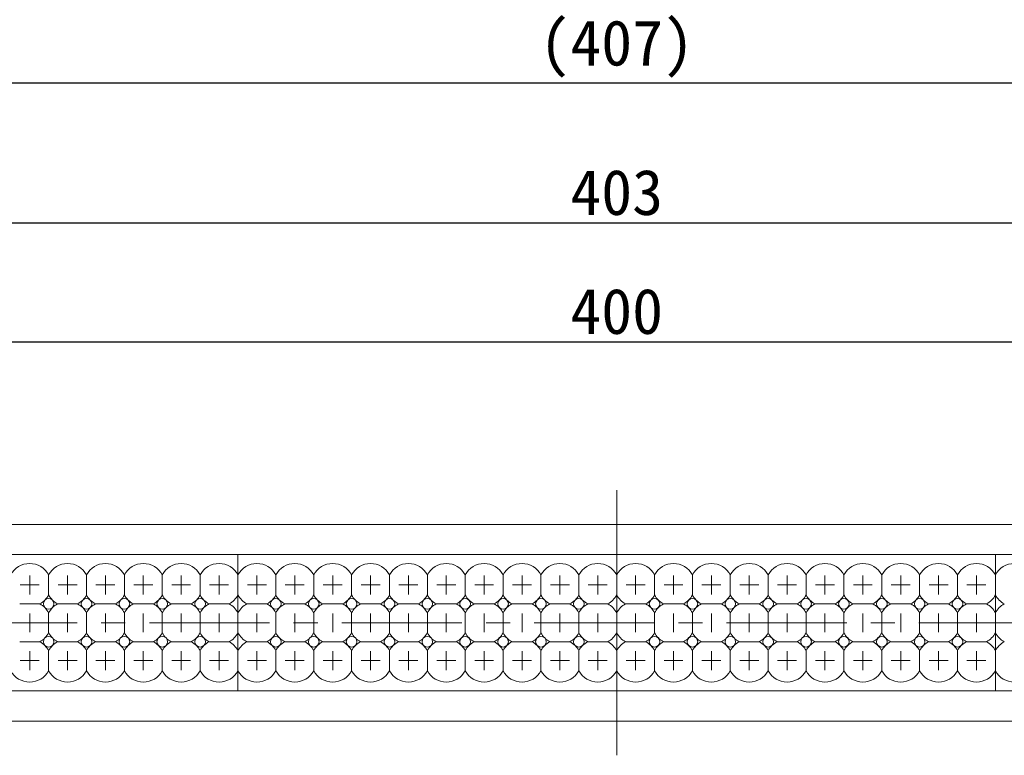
# Model space of a CAD drawing. Header units: millimetres. Extents: x -201 to 202, y 143 to 428.
# Tile 4 of 14: x -65 to 0, y 286 to 334. Entities that reach past the tile are written whole.
import ezdxf

# ---------------------------------------------------------------- set-up
doc = ezdxf.new("R2010")
doc.units = ezdxf.units.MM
doc.header["$LTSCALE"] = 0.25
doc.linetypes.add('CENTER', pattern=[50.8, 31.75, -6.35, 6.35, -6.35])
for name, color, linetype, lineweight in [('BASE', 7, 'Continuous', 20), ('CENTER', 1, 'CENTER', 9), ('DIMENSION', 6, 'Continuous', 9), ('LED LENS', 7, 'Continuous', 20)]:
    doc.layers.add(name, color=color, linetype=linetype, lineweight=lineweight)
doc.styles.add('VS Standard', font='msgothic.ttc', dxfattribs={"height": 3})
doc.dimstyles.new('VS Standard x0.5', dxfattribs={"dimtxt": 3, "dimasz": 3, "dimexe": 0.5, "dimexo": 0.8, "dimgap": 0.5, "dimtad": 3, "dimlfac": 2, "dimrnd": 0.0001, "dimzin": 9, "dimdsep": 46, "dimtxsty": 'VS Standard', "dimcen": 0, "dimaunit": 1, "dimadec": 0, "dimazin": 2, "dimtfac": 1, "dimtmove": 0, "dimatfit": 3, "dimfxl": 1, "dimtolj": 1, "dimtzin": 0, "dimarcsym": 0})

# ---------------------------------------------------------------- blocks, each defined once
blk = doc.blocks.new('*D168')
at = {"layer": 'Defpoints', "color": 0}
for p in [(74.672, 313.192), (-125.328, 301.14), (74.672, 301.14)]:
    blk.add_point(p, dxfattribs=at)
at = {"layer": 'DIMENSION', "color": 0, "lineweight": -2}
for p, q in [((-125.328, 301.94), (-125.328, 313.692)), ((74.672, 301.94), (74.672, 313.692)), ((-122.328, 313.192), (71.672, 313.192))]:
    blk.add_line(p, q, dxfattribs=at)
at = {"layer": 'DIMENSION', "color": 0}
for points in [[(-122.328, 313.692), (-122.328, 312.692), (-125.328, 313.192)], [(71.672, 312.692), (71.672, 313.692), (74.672, 313.192)]]:
    blk.add_solid(points, dxfattribs=at)
at = {"layer": 'DIMENSION', "color": 0, "insert": (-25.328, 315.192), "char_height": 3, "attachment_point": 5, "style": 'VS Standard'}
blk.add_mtext('\\A1;400', dxfattribs=at)
blk = doc.blocks.new('*D169')
at = {"layer": 'Defpoints', "color": 0}
for p in [(75.422, 321.045), (-126.078, 301.14), (75.422, 301.14)]:
    blk.add_point(p, dxfattribs=at)
at = {"layer": 'DIMENSION', "color": 0, "lineweight": -2}
for p, q in [((-126.078, 301.94), (-126.078, 321.545)), ((75.422, 301.94), (75.422, 321.545)), ((-123.078, 321.045), (72.422, 321.045))]:
    blk.add_line(p, q, dxfattribs=at)
at = {"layer": 'DIMENSION', "color": 0}
for points in [[(-123.078, 321.545), (-123.078, 320.545), (-126.078, 321.045)], [(72.422, 320.545), (72.422, 321.545), (75.422, 321.045)]]:
    blk.add_solid(points, dxfattribs=at)
at = {"layer": 'DIMENSION', "color": 0, "insert": (-25.328, 323.045), "char_height": 3, "attachment_point": 5, "style": 'VS Standard'}
blk.add_mtext('\\A1;403', dxfattribs=at)
blk = doc.blocks.new('*D170')
at = {"layer": 'Defpoints', "color": 0}
for p in [(76.422, 330.288), (-127.078, 297.511), (76.422, 297.39)]:
    blk.add_point(p, dxfattribs=at)
at = {"layer": 'DIMENSION', "color": 0, "lineweight": -2}
for p, q in [((-127.078, 298.311), (-127.078, 330.788)), ((-124.078, 330.288), (73.422, 330.288)), ((76.422, 298.19), (76.422, 330.788))]:
    blk.add_line(p, q, dxfattribs=at)
at = {"layer": 'DIMENSION', "color": 0}
for points in [[(-124.078, 330.788), (-124.078, 329.788), (-127.078, 330.288)], [(73.422, 329.788), (73.422, 330.788), (76.422, 330.288)]]:
    blk.add_solid(points, dxfattribs=at)
at = {"layer": 'DIMENSION', "color": 0, "insert": (-25.328, 332.539), "char_height": 3, "attachment_point": 5, "style": 'VS Standard'}
blk.add_mtext('\\A1;\\A1;(407)', dxfattribs=at)

msp = doc.modelspace()

# ---------------------------------------------------------------- linework, layer by layer
at = {"layer": 'BASE'}
for p, q in [((-125.3284, 301.1402), (74.6716, 301.1402)), ((74.6716, 299.1402), (-125.3284, 299.1402)), ((-125.3284, 290.1402), (74.6716, 290.1402)), ((74.6716, 288.1402), (-125.3284, 288.1402))]:
    msp.add_line(p, q, dxfattribs=at)
at = {"layer": 'CENTER'}
for p, q in [((-25.3284, 303.3902), (-25.3284, 285.8902)), ((-81.5784, 294.6402), (78.4216, 294.6402))]:
    msp.add_line(p, q, dxfattribs=at)
at = {"layer": 'CENTER', "ltscale": 0.3}
for p, q in [((-64.0784, 297.7652), (-64.0784, 296.5152)), ((-61.5784, 297.7652), (-61.5784, 296.5152)), ((-59.0784, 297.7652), (-59.0784, 296.5152)), ((-56.5784, 297.7652), (-56.5784, 296.5152)), ((-54.0784, 297.7652), (-54.0784, 296.5152)), ((-51.5784, 297.7652), (-51.5784, 296.5152)), ((-49.0784, 297.7652), (-49.0784, 296.5152)), ((-46.5784, 297.7652), (-46.5784, 296.5152)), ((-44.0784, 297.7652), (-44.0784, 296.5152)), ((-41.5784, 297.7652), (-41.5784, 296.5152)), ((-39.0784, 297.7652), (-39.0784, 296.5152)), ((-36.5784, 297.7652), (-36.5784, 296.5152)), ((-34.0784, 297.7652), (-34.0784, 296.5152)), ((-31.5784, 297.7652), (-31.5784, 296.5152)), ((-29.0784, 297.7652), (-29.0784, 296.5152)), ((-26.5784, 297.7652), (-26.5784, 296.5152)), ((-24.0784, 297.7652), (-24.0784, 296.5152)), ((-21.5784, 297.7652), (-21.5784, 296.5152)), ((-19.0784, 297.7652), (-19.0784, 296.5152)), ((-16.5784, 297.7652), (-16.5784, 296.5152)), ((-14.0784, 297.7652), (-14.0784, 296.5152)), ((-11.5784, 297.7652), (-11.5784, 296.5152)), ((-9.0784, 297.7652), (-9.0784, 296.5152)), ((-6.5784, 297.7652), (-6.5784, 296.5152)), ((-4.0784, 297.7652), (-4.0784, 296.5152)), ((-1.5784, 297.7652), (-1.5784, 296.5152)), ((-64.7034, 297.1402), (-63.4534, 297.1402)), ((-62.2034, 297.1402), (-60.9534, 297.1402)), ((-59.7034, 297.1402), (-58.4534, 297.1402)), ((-57.2034, 297.1402), (-55.9534, 297.1402)), ((-54.7034, 297.1402), (-53.4534, 297.1402)), ((-52.2034, 297.1402), (-50.9534, 297.1402)), ((-49.7034, 297.1402), (-48.4534, 297.1402)), ((-47.2034, 297.1402), (-45.9534, 297.1402)), ((-44.7034, 297.1402), (-43.4534, 297.1402)), ((-42.2034, 297.1402), (-40.9534, 297.1402)), ((-39.7034, 297.1402), (-38.4534, 297.1402)), ((-37.2034, 297.1402), (-35.9534, 297.1402)), ((-34.7034, 297.1402), (-33.4534, 297.1402)), ((-32.2034, 297.1402), (-30.9534, 297.1402)), ((-29.7034, 297.1402), (-28.4534, 297.1402)), ((-27.2034, 297.1402), (-25.9534, 297.1402)), ((-24.7034, 297.1402), (-23.4534, 297.1402)), ((-22.2034, 297.1402), (-20.9534, 297.1402)), ((-19.7034, 297.1402), (-18.4534, 297.1402)), ((-17.2034, 297.1402), (-15.9534, 297.1402)), ((-14.7034, 297.1402), (-13.4534, 297.1402)), ((-12.2034, 297.1402), (-10.9534, 297.1402)), ((-9.7034, 297.1402), (-8.4534, 297.1402)), ((-7.2034, 297.1402), (-5.9534, 297.1402)), ((-4.7034, 297.1402), (-3.4534, 297.1402)), ((-2.2034, 297.1402), (-0.9534, 297.1402)), ((-64.0784, 295.2652), (-64.0784, 294.0152)), ((-61.5784, 295.2652), (-61.5784, 294.0152)), ((-59.0784, 295.2652), (-59.0784, 294.0152)), ((-56.5784, 295.2652), (-56.5784, 294.0152)), ((-54.0784, 295.2652), (-54.0784, 294.0152)), ((-51.5784, 295.2652), (-51.5784, 294.0152)), ((-49.0784, 295.2652), (-49.0784, 294.0152)), ((-46.5784, 295.2652), (-46.5784, 294.0152)), ((-44.0784, 295.2652), (-44.0784, 294.0152)), ((-41.5784, 295.2652), (-41.5784, 294.0152)), ((-39.0784, 295.2652), (-39.0784, 294.0152)), ((-36.5784, 295.2652), (-36.5784, 294.0152)), ((-34.0784, 295.2652), (-34.0784, 294.0152)), ((-31.5784, 295.2652), (-31.5784, 294.0152)), ((-29.0784, 295.2652), (-29.0784, 294.0152)), ((-26.5784, 295.2652), (-26.5784, 294.0152)), ((-24.0784, 295.2652), (-24.0784, 294.0152)), ((-21.5784, 295.2652), (-21.5784, 294.0152)), ((-19.0784, 295.2652), (-19.0784, 294.0152)), ((-16.5784, 295.2652), (-16.5784, 294.0152)), ((-14.0784, 295.2652), (-14.0784, 294.0152)), ((-11.5784, 295.2652), (-11.5784, 294.0152)), ((-9.0784, 295.2652), (-9.0784, 294.0152)), ((-6.5784, 295.2652), (-6.5784, 294.0152)), ((-4.0784, 295.2652), (-4.0784, 294.0152)), ((-1.5784, 295.2652), (-1.5784, 294.0152)), ((-64.0784, 292.7652), (-64.0784, 291.5152)), ((-61.5784, 292.7652), (-61.5784, 291.5152)), ((-59.0784, 292.7652), (-59.0784, 291.5152)), ((-56.5784, 292.7652), (-56.5784, 291.5152)), ((-54.0784, 292.7652), (-54.0784, 291.5152)), ((-51.5784, 292.7652), (-51.5784, 291.5152)), ((-49.0784, 292.7652), (-49.0784, 291.5152)), ((-46.5784, 292.7652), (-46.5784, 291.5152)), ((-44.0784, 292.7652), (-44.0784, 291.5152)), ((-41.5784, 292.7652), (-41.5784, 291.5152)), ((-39.0784, 292.7652), (-39.0784, 291.5152)), ((-36.5784, 292.7652), (-36.5784, 291.5152)), ((-34.0784, 292.7652), (-34.0784, 291.5152)), ((-31.5784, 292.7652), (-31.5784, 291.5152)), ((-29.0784, 292.7652), (-29.0784, 291.5152)), ((-26.5784, 292.7652), (-26.5784, 291.5152)), ((-24.0784, 292.7652), (-24.0784, 291.5152)), ((-21.5784, 292.7652), (-21.5784, 291.5152)), ((-19.0784, 292.7652), (-19.0784, 291.5152)), ((-16.5784, 292.7652), (-16.5784, 291.5152)), ((-14.0784, 292.7652), (-14.0784, 291.5152)), ((-11.5784, 292.7652), (-11.5784, 291.5152)), ((-9.0784, 292.7652), (-9.0784, 291.5152)), ((-6.5784, 292.7652), (-6.5784, 291.5152)), ((-4.0784, 292.7652), (-4.0784, 291.5152)), ((-1.5784, 292.7652), (-1.5784, 291.5152)), ((-64.7034, 292.1402), (-63.4534, 292.1402)), ((-62.2034, 292.1402), (-60.9534, 292.1402)), ((-59.7034, 292.1402), (-58.4534, 292.1402)), ((-57.2034, 292.1402), (-55.9534, 292.1402)), ((-54.7034, 292.1402), (-53.4534, 292.1402)), ((-52.2034, 292.1402), (-50.9534, 292.1402)), ((-49.7034, 292.1402), (-48.4534, 292.1402)), ((-47.2034, 292.1402), (-45.9534, 292.1402)), ((-44.7034, 292.1402), (-43.4534, 292.1402)), ((-42.2034, 292.1402), (-40.9534, 292.1402)), ((-39.7034, 292.1402), (-38.4534, 292.1402)), ((-37.2034, 292.1402), (-35.9534, 292.1402)), ((-34.7034, 292.1402), (-33.4534, 292.1402)), ((-32.2034, 292.1402), (-30.9534, 292.1402)), ((-29.7034, 292.1402), (-28.4534, 292.1402)), ((-27.2034, 292.1402), (-25.9534, 292.1402)), ((-24.7034, 292.1402), (-23.4534, 292.1402)), ((-22.2034, 292.1402), (-20.9534, 292.1402)), ((-19.7034, 292.1402), (-18.4534, 292.1402)), ((-17.2034, 292.1402), (-15.9534, 292.1402)), ((-14.7034, 292.1402), (-13.4534, 292.1402)), ((-12.2034, 292.1402), (-10.9534, 292.1402)), ((-9.7034, 292.1402), (-8.4534, 292.1402)), ((-7.2034, 292.1402), (-5.9534, 292.1402)), ((-4.7034, 292.1402), (-3.4534, 292.1402)), ((-2.2034, 292.1402), (-0.9534, 292.1402))]:
    msp.add_line(p, q, dxfattribs=at)
at = {"layer": 'LED LENS'}
for p, q in [((-50.3284, 299.1402), (-75.3284, 299.1402)), ((-50.3284, 297.8017), (-50.3284, 299.1402)), ((-50.3284, 299.1402), (-50.3284, 297.8017)), ((-25.3284, 299.1402), (-50.3284, 299.1402)), ((-50.3284, 299.1402), (-50.3284, 297.8017)), ((-25.3284, 297.8017), (-25.3284, 299.1402)), ((-25.3284, 299.1402), (-25.3284, 297.8017)), ((-0.3284, 299.1402), (-25.3284, 299.1402)), ((-25.3284, 299.1402), (-25.3284, 297.8017)), ((-0.3284, 297.8017), (-0.3284, 299.1402)), ((-0.3284, 299.1402), (-0.3284, 297.8017)), ((24.6716, 299.1402), (-0.3284, 299.1402)), ((-0.3284, 299.1402), (-0.3284, 297.8017)), ((-62.8284, 297.8017), (-62.8284, 297.1402)), ((-60.3284, 297.8017), (-60.3284, 297.1402)), ((-57.8284, 297.8017), (-57.8284, 297.1402)), ((-55.3284, 297.8017), (-55.3284, 297.1402)), ((-52.8284, 297.8017), (-52.8284, 297.1402)), ((-50.3284, 297.8017), (-50.3284, 297.1402)), ((-50.3284, 296.4788), (-50.3284, 297.8017)), ((-50.3284, 296.4788), (-50.3284, 297.8017)), ((-47.8284, 297.8017), (-47.8284, 297.1402)), ((-45.3284, 297.8017), (-45.3284, 297.1402)), ((-42.8284, 297.8017), (-42.8284, 297.1402)), ((-40.3284, 297.8017), (-40.3284, 297.1402)), ((-37.8284, 297.8017), (-37.8284, 297.1402)), ((-35.3284, 297.8017), (-35.3284, 297.1402)), ((-32.8284, 297.8017), (-32.8284, 297.1402)), ((-30.3284, 297.8017), (-30.3284, 297.1402)), ((-27.8284, 297.8017), (-27.8284, 297.1402)), ((-25.3284, 297.8017), (-25.3284, 297.1402)), ((-25.3284, 296.4788), (-25.3284, 297.8017)), ((-25.3284, 296.4788), (-25.3284, 297.8017)), ((-22.8284, 297.8017), (-22.8284, 297.1402)), ((-20.3284, 297.8017), (-20.3284, 297.1402)), ((-17.8284, 297.8017), (-17.8284, 297.1402)), ((-15.3284, 297.8017), (-15.3284, 297.1402)), ((-12.8284, 297.8017), (-12.8284, 297.1402)), ((-10.3284, 297.8017), (-10.3284, 297.1402)), ((-7.8284, 297.8017), (-7.8284, 297.1402)), ((-5.3284, 297.8017), (-5.3284, 297.1402)), ((-2.8284, 297.8017), (-2.8284, 297.1402)), ((-0.3284, 297.8017), (-0.3284, 297.1402)), ((-0.3284, 296.4788), (-0.3284, 297.8017)), ((-0.3284, 296.4788), (-0.3284, 297.8017)), ((-62.8284, 297.1402), (-62.8284, 296.4788)), ((-60.3284, 297.1402), (-60.3284, 296.4788)), ((-57.8284, 297.1402), (-57.8284, 296.4788)), ((-55.3284, 297.1402), (-55.3284, 296.4788)), ((-52.8284, 297.1402), (-52.8284, 296.4788)), ((-50.3284, 297.1402), (-50.3284, 296.4788)), ((-47.8284, 297.1402), (-47.8284, 296.4788)), ((-45.3284, 297.1402), (-45.3284, 296.4788)), ((-42.8284, 297.1402), (-42.8284, 296.4788)), ((-40.3284, 297.1402), (-40.3284, 296.4788)), ((-37.8284, 297.1402), (-37.8284, 296.4788)), ((-35.3284, 297.1402), (-35.3284, 296.4788)), ((-32.8284, 297.1402), (-32.8284, 296.4788)), ((-30.3284, 297.1402), (-30.3284, 296.4788)), ((-27.8284, 297.1402), (-27.8284, 296.4788)), ((-25.3284, 297.1402), (-25.3284, 296.4788)), ((-22.8284, 297.1402), (-22.8284, 296.4788)), ((-20.3284, 297.1402), (-20.3284, 296.4788)), ((-17.8284, 297.1402), (-17.8284, 296.4788)), ((-15.3284, 297.1402), (-15.3284, 296.4788)), ((-12.8284, 297.1402), (-12.8284, 296.4788)), ((-10.3284, 297.1402), (-10.3284, 296.4788)), ((-7.8284, 297.1402), (-7.8284, 296.4788)), ((-5.3284, 297.1402), (-5.3284, 296.4788)), ((-2.8284, 297.1402), (-2.8284, 296.4788)), ((-0.3284, 297.1402), (-0.3284, 296.4788)), ((-50.3284, 295.3017), (-50.3284, 296.4788)), ((-50.3284, 296.4788), (-50.3284, 295.3017)), ((-50.3284, 296.4788), (-50.3284, 295.3017)), ((-25.3284, 295.3017), (-25.3284, 296.4788)), ((-25.3284, 296.4788), (-25.3284, 295.3017)), ((-25.3284, 296.4788), (-25.3284, 295.3017)), ((-0.3284, 295.3017), (-0.3284, 296.4788)), ((-0.3284, 296.4788), (-0.3284, 295.3017)), ((-0.3284, 296.4788), (-0.3284, 295.3017)), ((-64.7398, 295.8902), (-63.4169, 295.8902)), ((-62.2398, 295.8902), (-60.9169, 295.8902)), ((-59.7398, 295.8902), (-58.4169, 295.8902)), ((-57.2398, 295.8902), (-55.9169, 295.8902)), ((-54.7398, 295.8902), (-53.4169, 295.8902)), ((-52.2398, 295.8902), (-50.9169, 295.8902)), ((-49.7398, 295.8902), (-48.4169, 295.8902)), ((-47.2398, 295.8902), (-45.9169, 295.8902)), ((-44.7398, 295.8902), (-43.4169, 295.8902)), ((-42.2398, 295.8902), (-40.9169, 295.8902)), ((-39.7398, 295.8902), (-38.4169, 295.8902)), ((-37.2398, 295.8902), (-35.9169, 295.8902)), ((-34.7398, 295.8902), (-33.4169, 295.8902)), ((-32.2398, 295.8902), (-30.9169, 295.8902)), ((-29.7398, 295.8902), (-28.4169, 295.8902)), ((-27.2398, 295.8902), (-25.9169, 295.8902)), ((-24.7398, 295.8902), (-23.4169, 295.8902)), ((-22.2398, 295.8902), (-20.9169, 295.8902)), ((-19.7398, 295.8902), (-18.4169, 295.8902)), ((-17.2398, 295.8902), (-15.9169, 295.8902)), ((-14.7398, 295.8902), (-13.4169, 295.8902)), ((-12.2398, 295.8902), (-10.9169, 295.8902)), ((-9.7398, 295.8902), (-8.4169, 295.8902)), ((-7.2398, 295.8902), (-5.9169, 295.8902)), ((-4.7398, 295.8902), (-3.4169, 295.8902)), ((-2.2398, 295.8902), (-0.9169, 295.8902)), ((-62.8284, 295.3017), (-62.8284, 294.6402)), ((-60.3284, 295.3017), (-60.3284, 294.6402)), ((-57.8284, 295.3017), (-57.8284, 294.6402)), ((-55.3284, 295.3017), (-55.3284, 294.6402)), ((-52.8284, 295.3017), (-52.8284, 294.6402)), ((-50.3284, 295.3017), (-50.3284, 294.6402)), ((-50.3284, 293.9788), (-50.3284, 295.3017)), ((-50.3284, 293.9788), (-50.3284, 295.3017)), ((-47.8284, 295.3017), (-47.8284, 294.6402)), ((-45.3284, 295.3017), (-45.3284, 294.6402)), ((-42.8284, 295.3017), (-42.8284, 294.6402)), ((-40.3284, 295.3017), (-40.3284, 294.6402)), ((-37.8284, 295.3017), (-37.8284, 294.6402)), ((-35.3284, 295.3017), (-35.3284, 294.6402)), ((-32.8284, 295.3017), (-32.8284, 294.6402)), ((-30.3284, 295.3017), (-30.3284, 294.6402)), ((-27.8284, 295.3017), (-27.8284, 294.6402)), ((-25.3284, 295.3017), (-25.3284, 294.6402)), ((-25.3284, 293.9788), (-25.3284, 295.3017)), ((-25.3284, 293.9788), (-25.3284, 295.3017)), ((-22.8284, 295.3017), (-22.8284, 294.6402)), ((-20.3284, 295.3017), (-20.3284, 294.6402)), ((-17.8284, 295.3017), (-17.8284, 294.6402)), ((-15.3284, 295.3017), (-15.3284, 294.6402)), ((-12.8284, 295.3017), (-12.8284, 294.6402)), ((-10.3284, 295.3017), (-10.3284, 294.6402)), ((-7.8284, 295.3017), (-7.8284, 294.6402)), ((-5.3284, 295.3017), (-5.3284, 294.6402)), ((-2.8284, 295.3017), (-2.8284, 294.6402)), ((-0.3284, 295.3017), (-0.3284, 294.6402)), ((-0.3284, 293.9788), (-0.3284, 295.3017)), ((-0.3284, 293.9788), (-0.3284, 295.3017)), ((-62.8284, 294.6402), (-62.8284, 293.9788)), ((-60.3284, 294.6402), (-60.3284, 293.9788)), ((-57.8284, 294.6402), (-57.8284, 293.9788)), ((-55.3284, 294.6402), (-55.3284, 293.9788)), ((-52.8284, 294.6402), (-52.8284, 293.9788)), ((-50.3284, 294.6402), (-50.3284, 293.9788)), ((-47.8284, 294.6402), (-47.8284, 293.9788)), ((-45.3284, 294.6402), (-45.3284, 293.9788)), ((-42.8284, 294.6402), (-42.8284, 293.9788)), ((-40.3284, 294.6402), (-40.3284, 293.9788)), ((-37.8284, 294.6402), (-37.8284, 293.9788)), ((-35.3284, 294.6402), (-35.3284, 293.9788)), ((-32.8284, 294.6402), (-32.8284, 293.9788)), ((-30.3284, 294.6402), (-30.3284, 293.9788)), ((-27.8284, 294.6402), (-27.8284, 293.9788)), ((-25.3284, 294.6402), (-25.3284, 293.9788)), ((-22.8284, 294.6402), (-22.8284, 293.9788)), ((-20.3284, 294.6402), (-20.3284, 293.9788)), ((-17.8284, 294.6402), (-17.8284, 293.9788)), ((-15.3284, 294.6402), (-15.3284, 293.9788)), ((-12.8284, 294.6402), (-12.8284, 293.9788)), ((-10.3284, 294.6402), (-10.3284, 293.9788)), ((-7.8284, 294.6402), (-7.8284, 293.9788)), ((-5.3284, 294.6402), (-5.3284, 293.9788)), ((-2.8284, 294.6402), (-2.8284, 293.9788)), ((-0.3284, 294.6402), (-0.3284, 293.9788)), ((-50.3284, 292.8017), (-50.3284, 293.9788)), ((-50.3284, 293.9788), (-50.3284, 292.8017)), ((-50.3284, 293.9788), (-50.3284, 292.8017)), ((-25.3284, 292.8017), (-25.3284, 293.9788)), ((-25.3284, 293.9788), (-25.3284, 292.8017)), ((-25.3284, 293.9788), (-25.3284, 292.8017)), ((-0.3284, 292.8017), (-0.3284, 293.9788)), ((-0.3284, 293.9788), (-0.3284, 292.8017)), ((-0.3284, 293.9788), (-0.3284, 292.8017)), ((-64.7398, 293.3902), (-63.4169, 293.3902)), ((-62.2398, 293.3902), (-60.9169, 293.3902)), ((-59.7398, 293.3902), (-58.4169, 293.3902)), ((-57.2398, 293.3902), (-55.9169, 293.3902)), ((-54.7398, 293.3902), (-53.4169, 293.3902)), ((-52.2398, 293.3902), (-50.9169, 293.3902)), ((-48.4169, 293.3902), (-49.7398, 293.3902)), ((-47.2398, 293.3902), (-45.9169, 293.3902)), ((-44.7398, 293.3902), (-43.4169, 293.3902)), ((-42.2398, 293.3902), (-40.9169, 293.3902)), ((-39.7398, 293.3902), (-38.4169, 293.3902)), ((-37.2398, 293.3902), (-35.9169, 293.3902)), ((-34.7398, 293.3902), (-33.4169, 293.3902)), ((-32.2398, 293.3902), (-30.9169, 293.3902)), ((-29.7398, 293.3902), (-28.4169, 293.3902)), ((-27.2398, 293.3902), (-25.9169, 293.3902)), ((-23.4169, 293.3902), (-24.7398, 293.3902)), ((-22.2398, 293.3902), (-20.9169, 293.3902)), ((-19.7398, 293.3902), (-18.4169, 293.3902)), ((-17.2398, 293.3902), (-15.9169, 293.3902)), ((-14.7398, 293.3902), (-13.4169, 293.3902)), ((-12.2398, 293.3902), (-10.9169, 293.3902)), ((-9.7398, 293.3902), (-8.4169, 293.3902)), ((-7.2398, 293.3902), (-5.9169, 293.3902)), ((-4.7398, 293.3902), (-3.4169, 293.3902)), ((-2.2398, 293.3902), (-0.9169, 293.3902)), ((-62.8284, 292.8017), (-62.8284, 292.1402)), ((-60.3284, 292.8017), (-60.3284, 292.1402)), ((-57.8284, 292.8017), (-57.8284, 292.1402)), ((-55.3284, 292.8017), (-55.3284, 292.1402)), ((-52.8284, 292.8017), (-52.8284, 292.1402)), ((-50.3284, 292.8017), (-50.3284, 292.1402)), ((-50.3284, 291.4788), (-50.3284, 292.8017)), ((-50.3284, 291.4788), (-50.3284, 292.8017)), ((-47.8284, 292.1402), (-47.8284, 292.8017)), ((-45.3284, 292.8017), (-45.3284, 292.1402)), ((-42.8284, 292.8017), (-42.8284, 292.1402)), ((-40.3284, 292.8017), (-40.3284, 292.1402)), ((-37.8284, 292.8017), (-37.8284, 292.1402)), ((-35.3284, 292.8017), (-35.3284, 292.1402)), ((-32.8284, 292.8017), (-32.8284, 292.1402)), ((-30.3284, 292.8017), (-30.3284, 292.1402)), ((-27.8284, 292.8017), (-27.8284, 292.1402)), ((-25.3284, 292.8017), (-25.3284, 292.1402)), ((-25.3284, 291.4788), (-25.3284, 292.8017)), ((-25.3284, 291.4788), (-25.3284, 292.8017)), ((-22.8284, 292.1402), (-22.8284, 292.8017)), ((-20.3284, 292.8017), (-20.3284, 292.1402)), ((-17.8284, 292.8017), (-17.8284, 292.1402)), ((-15.3284, 292.8017), (-15.3284, 292.1402)), ((-12.8284, 292.8017), (-12.8284, 292.1402)), ((-10.3284, 292.8017), (-10.3284, 292.1402)), ((-7.8284, 292.8017), (-7.8284, 292.1402)), ((-5.3284, 292.8017), (-5.3284, 292.1402)), ((-2.8284, 292.8017), (-2.8284, 292.1402)), ((-0.3284, 292.8017), (-0.3284, 292.1402)), ((-0.3284, 291.4788), (-0.3284, 292.8017)), ((-0.3284, 291.4788), (-0.3284, 292.8017)), ((-62.8284, 292.1402), (-62.8284, 291.4788)), ((-60.3284, 292.1402), (-60.3284, 291.4788)), ((-57.8284, 292.1402), (-57.8284, 291.4788)), ((-55.3284, 292.1402), (-55.3284, 291.4788)), ((-52.8284, 292.1402), (-52.8284, 291.4788)), ((-50.3284, 292.1402), (-50.3284, 291.4788)), ((-47.8284, 291.4788), (-47.8284, 292.1402)), ((-45.3284, 292.1402), (-45.3284, 291.4788)), ((-42.8284, 292.1402), (-42.8284, 291.4788)), ((-40.3284, 292.1402), (-40.3284, 291.4788)), ((-37.8284, 292.1402), (-37.8284, 291.4788)), ((-35.3284, 292.1402), (-35.3284, 291.4788)), ((-32.8284, 292.1402), (-32.8284, 291.4788)), ((-30.3284, 292.1402), (-30.3284, 291.4788)), ((-27.8284, 292.1402), (-27.8284, 291.4788)), ((-25.3284, 292.1402), (-25.3284, 291.4788)), ((-22.8284, 291.4788), (-22.8284, 292.1402)), ((-20.3284, 292.1402), (-20.3284, 291.4788)), ((-17.8284, 292.1402), (-17.8284, 291.4788)), ((-15.3284, 292.1402), (-15.3284, 291.4788)), ((-12.8284, 292.1402), (-12.8284, 291.4788)), ((-10.3284, 292.1402), (-10.3284, 291.4788)), ((-7.8284, 292.1402), (-7.8284, 291.4788)), ((-5.3284, 292.1402), (-5.3284, 291.4788)), ((-2.8284, 292.1402), (-2.8284, 291.4788)), ((-0.3284, 292.1402), (-0.3284, 291.4788)), ((-50.3284, 290.1402), (-50.3284, 291.4788)), ((-50.3284, 291.4788), (-50.3284, 290.1402)), ((-50.3284, 291.4788), (-50.3284, 290.1402)), ((-25.3284, 290.1402), (-25.3284, 291.4788)), ((-25.3284, 291.4788), (-25.3284, 290.1402)), ((-25.3284, 291.4788), (-25.3284, 290.1402)), ((-0.3284, 290.1402), (-0.3284, 291.4788)), ((-0.3284, 291.4788), (-0.3284, 290.1402)), ((-0.3284, 291.4788), (-0.3284, 290.1402)), ((-75.3284, 290.1402), (-50.3284, 290.1402)), ((-50.3284, 290.1402), (-25.3284, 290.1402)), ((-25.3284, 290.1402), (-0.3284, 290.1402)), ((-0.3284, 290.1402), (24.6716, 290.1402))]:
    msp.add_line(p, q, dxfattribs=at)
for centre in [(-62.8284, 295.8902), (-60.3284, 295.8902), (-57.8284, 295.8902), (-55.3284, 295.8902), (-52.8284, 295.8902), (-47.8284, 295.8902), (-45.3284, 295.8902), (-42.8284, 295.8902), (-40.3284, 295.8902), (-37.8284, 295.8902), (-35.3284, 295.8902), (-32.8284, 295.8902), (-30.3284, 295.8902), (-27.8284, 295.8902), (-22.8284, 295.8902), (-20.3284, 295.8902), (-17.8284, 295.8902), (-15.3284, 295.8902), (-12.8284, 295.8902), (-10.3284, 295.8902), (-7.8284, 295.8902), (-5.3284, 295.8902), (-2.8284, 295.8902), (-62.8284, 293.3902), (-60.3284, 293.3902), (-57.8284, 293.3902), (-55.3284, 293.3902), (-52.8284, 293.3902), (-47.8284, 293.3902), (-45.3284, 293.3902), (-42.8284, 293.3902), (-40.3284, 293.3902), (-37.8284, 293.3902), (-35.3284, 293.3902), (-32.8284, 293.3902), (-30.3284, 293.3902), (-27.8284, 293.3902), (-22.8284, 293.3902), (-20.3284, 293.3902), (-17.8284, 293.3902), (-15.3284, 293.3902), (-12.8284, 293.3902), (-10.3284, 293.3902), (-7.8284, 293.3902), (-5.3284, 293.3902), (-2.8284, 293.3902)]:
    msp.add_circle(centre, 0.35, dxfattribs=at)
for centre, start, end in [((-64.0784, 297.1402), 27.885567, 152.114433), ((-61.5784, 297.1402), 27.885567, 152.114433), ((-59.0784, 297.1402), 27.885567, 152.114433), ((-56.5784, 297.1402), 27.885567, 152.114433), ((-54.0784, 297.1402), 27.885567, 152.114433), ((-51.5784, 297.1402), 27.885567, 152.114433), ((-49.0784, 297.1402), 27.885567, 152.114433), ((-46.5784, 297.1402), 27.885567, 152.114433), ((-44.0784, 297.1402), 27.885567, 152.114433), ((-41.5784, 297.1402), 27.885567, 152.114433), ((-39.0784, 297.1402), 27.885567, 152.114433), ((-36.5784, 297.1402), 27.885567, 152.114433), ((-34.0784, 297.1402), 27.885567, 152.114433), ((-31.5784, 297.1402), 27.885567, 152.114433), ((-29.0784, 297.1402), 27.885567, 152.114433), ((-26.5784, 297.1402), 27.885567, 152.114433), ((-24.0784, 297.1402), 27.885567, 152.114433), ((-21.5784, 297.1402), 27.885567, 152.114433), ((-19.0784, 297.1402), 27.885567, 152.114433), ((-16.5784, 297.1402), 27.885567, 152.114433), ((-14.0784, 297.1402), 27.885567, 152.114433), ((-11.5784, 297.1402), 27.885567, 152.114433), ((-9.0784, 297.1402), 27.885567, 152.114433), ((-6.5784, 297.1402), 27.885567, 152.114433), ((-4.0784, 297.1402), 27.885567, 152.114433), ((-1.5784, 297.1402), 27.885567, 152.114433), ((0.9216, 297.1402), 27.885567, 152.114433), ((-64.0784, 297.1402), 315, 332.114433), ((-61.5784, 297.1402), 207.885567, 225), ((-61.5784, 297.1402), 315, 332.114433), ((-59.0784, 297.1402), 207.885567, 225), ((-59.0784, 297.1402), 315, 332.114433), ((-56.5784, 297.1402), 207.885567, 225), ((-56.5784, 297.1402), 315, 332.114433), ((-54.0784, 297.1402), 207.885567, 225), ((-54.0784, 297.1402), 315, 332.114433), ((-51.5784, 297.1402), 207.885567, 225), ((-51.5784, 297.1402), 297.885567, 332.114433), ((-49.0784, 297.1402), 207.885567, 242.114433), ((-49.0784, 297.1402), 315, 332.114433), ((-46.5784, 297.1402), 207.885567, 225), ((-46.5784, 297.1402), 315, 332.114433), ((-44.0784, 297.1402), 207.885567, 225), ((-44.0784, 297.1402), 315, 332.114433), ((-41.5784, 297.1402), 207.885567, 225), ((-41.5784, 297.1402), 315, 332.114433), ((-39.0784, 297.1402), 207.885567, 225), ((-39.0784, 297.1402), 315, 332.114433), ((-36.5784, 297.1402), 207.885567, 225), ((-36.5784, 297.1402), 315, 332.114433), ((-34.0784, 297.1402), 207.885567, 225), ((-34.0784, 297.1402), 315, 332.114433), ((-31.5784, 297.1402), 207.885567, 225), ((-31.5784, 297.1402), 315, 332.114433), ((-29.0784, 297.1402), 207.885567, 225), ((-29.0784, 297.1402), 315, 332.114433), ((-26.5784, 297.1402), 207.885567, 225), ((-26.5784, 297.1402), 297.885567, 332.114433), ((-24.0784, 297.1402), 207.885567, 242.114433), ((-24.0784, 297.1402), 315, 332.114433), ((-21.5784, 297.1402), 207.885567, 225), ((-21.5784, 297.1402), 315, 332.114433), ((-19.0784, 297.1402), 207.885567, 225), ((-19.0784, 297.1402), 315, 332.114433), ((-16.5784, 297.1402), 207.885567, 225), ((-16.5784, 297.1402), 315, 332.114433), ((-14.0784, 297.1402), 207.885567, 225), ((-14.0784, 297.1402), 315, 332.114433), ((-11.5784, 297.1402), 207.885567, 225), ((-11.5784, 297.1402), 315, 332.114433), ((-9.0784, 297.1402), 207.885567, 225), ((-9.0784, 297.1402), 315, 332.114433), ((-6.5784, 297.1402), 207.885567, 225), ((-6.5784, 297.1402), 315, 332.114433), ((-4.0784, 297.1402), 207.885567, 225), ((-4.0784, 297.1402), 315, 332.114433), ((-1.5784, 297.1402), 207.885567, 225), ((-1.5784, 297.1402), 297.885567, 332.114433), ((0.9216, 297.1402), 207.885567, 242.114433), ((-64.0784, 297.1402), 297.885567, 315), ((-64.0784, 294.6402), 45, 62.114433), ((-61.5784, 297.1402), 225, 242.114433), ((-61.5784, 294.6402), 117.885567, 135), ((-61.5784, 297.1402), 297.885567, 315), ((-61.5784, 294.6402), 45, 62.114433), ((-59.0784, 297.1402), 225, 242.114433), ((-59.0784, 294.6402), 117.885567, 135), ((-59.0784, 297.1402), 297.885567, 315), ((-59.0784, 294.6402), 45, 62.114433), ((-56.5784, 297.1402), 225, 242.114433), ((-56.5784, 294.6402), 117.885567, 135), ((-56.5784, 297.1402), 297.885567, 315), ((-56.5784, 294.6402), 45, 62.114433), ((-54.0784, 297.1402), 225, 242.114433), ((-54.0784, 294.6402), 117.885567, 135), ((-54.0784, 297.1402), 297.885567, 315), ((-54.0784, 294.6402), 45, 62.114433), ((-51.5784, 297.1402), 225, 242.114433), ((-51.5784, 294.6402), 117.885567, 135), ((-51.5784, 294.6402), 27.885567, 62.114433), ((-49.0784, 294.6402), 117.885567, 152.114433), ((-49.0784, 297.1402), 297.885567, 315), ((-49.0784, 294.6402), 45, 62.114433), ((-46.5784, 297.1402), 225, 242.114433), ((-46.5784, 294.6402), 117.885567, 135), ((-46.5784, 297.1402), 297.885567, 315), ((-46.5784, 294.6402), 45, 62.114433), ((-44.0784, 297.1402), 225, 242.114433), ((-44.0784, 294.6402), 117.885567, 135), ((-44.0784, 297.1402), 297.885567, 315), ((-44.0784, 294.6402), 45, 62.114433), ((-41.5784, 297.1402), 225, 242.114433), ((-41.5784, 294.6402), 117.885567, 135), ((-41.5784, 297.1402), 297.885567, 315), ((-41.5784, 294.6402), 45, 62.114433), ((-39.0784, 297.1402), 225, 242.114433), ((-39.0784, 294.6402), 117.885567, 135), ((-39.0784, 297.1402), 297.885567, 315), ((-39.0784, 294.6402), 45, 62.114433), ((-36.5784, 297.1402), 225, 242.114433), ((-36.5784, 294.6402), 117.885567, 135), ((-36.5784, 297.1402), 297.885567, 315), ((-36.5784, 294.6402), 45, 62.114433), ((-34.0784, 297.1402), 225, 242.114433), ((-34.0784, 294.6402), 117.885567, 135), ((-34.0784, 297.1402), 297.885567, 315), ((-34.0784, 294.6402), 45, 62.114433), ((-31.5784, 297.1402), 225, 242.114433), ((-31.5784, 294.6402), 117.885567, 135), ((-31.5784, 297.1402), 297.885567, 315), ((-31.5784, 294.6402), 45, 62.114433), ((-29.0784, 297.1402), 225, 242.114433), ((-29.0784, 294.6402), 117.885567, 135), ((-29.0784, 297.1402), 297.885567, 315), ((-29.0784, 294.6402), 45, 62.114433), ((-26.5784, 297.1402), 225, 242.114433), ((-26.5784, 294.6402), 117.885567, 135), ((-26.5784, 294.6402), 27.885567, 62.114433), ((-24.0784, 294.6402), 117.885567, 152.114433), ((-24.0784, 297.1402), 297.885567, 315), ((-24.0784, 294.6402), 45, 62.114433), ((-21.5784, 297.1402), 225, 242.114433), ((-21.5784, 294.6402), 117.885567, 135), ((-21.5784, 297.1402), 297.885567, 315), ((-21.5784, 294.6402), 45, 62.114433), ((-19.0784, 297.1402), 225, 242.114433), ((-19.0784, 294.6402), 117.885567, 135), ((-19.0784, 297.1402), 297.885567, 315), ((-19.0784, 294.6402), 45, 62.114433), ((-16.5784, 297.1402), 225, 242.114433), ((-16.5784, 294.6402), 117.885567, 135), ((-16.5784, 297.1402), 297.885567, 315), ((-16.5784, 294.6402), 45, 62.114433), ((-14.0784, 297.1402), 225, 242.114433), ((-14.0784, 294.6402), 117.885567, 135), ((-14.0784, 297.1402), 297.885567, 315), ((-14.0784, 294.6402), 45, 62.114433), ((-11.5784, 297.1402), 225, 242.114433), ((-11.5784, 294.6402), 117.885567, 135), ((-11.5784, 297.1402), 297.885567, 315), ((-11.5784, 294.6402), 45, 62.114433), ((-9.0784, 297.1402), 225, 242.114433), ((-9.0784, 294.6402), 117.885567, 135), ((-9.0784, 297.1402), 297.885567, 315), ((-9.0784, 294.6402), 45, 62.114433), ((-6.5784, 297.1402), 225, 242.114433), ((-6.5784, 294.6402), 117.885567, 135), ((-6.5784, 297.1402), 297.885567, 315), ((-6.5784, 294.6402), 45, 62.114433), ((-4.0784, 297.1402), 225, 242.114433), ((-4.0784, 294.6402), 117.885567, 135), ((-4.0784, 297.1402), 297.885567, 315), ((-4.0784, 294.6402), 45, 62.114433), ((-1.5784, 297.1402), 225, 242.114433), ((-1.5784, 294.6402), 117.885567, 135), ((-1.5784, 294.6402), 27.885567, 62.114433), ((0.9216, 294.6402), 117.885567, 152.114433), ((-64.0784, 294.6402), 27.885567, 45), ((-61.5784, 294.6402), 135, 152.114433), ((-61.5784, 294.6402), 27.885567, 45), ((-59.0784, 294.6402), 135, 152.114433), ((-59.0784, 294.6402), 27.885567, 45), ((-56.5784, 294.6402), 135, 152.114433), ((-56.5784, 294.6402), 27.885567, 45), ((-54.0784, 294.6402), 135, 152.114433), ((-54.0784, 294.6402), 27.885567, 45), ((-51.5784, 294.6402), 135, 152.114433), ((-49.0784, 294.6402), 27.885567, 45), ((-46.5784, 294.6402), 135, 152.114433), ((-46.5784, 294.6402), 27.885567, 45), ((-44.0784, 294.6402), 135, 152.114433), ((-44.0784, 294.6402), 27.885567, 45), ((-41.5784, 294.6402), 135, 152.114433), ((-41.5784, 294.6402), 27.885567, 45), ((-39.0784, 294.6402), 135, 152.114433), ((-39.0784, 294.6402), 27.885567, 45), ((-36.5784, 294.6402), 135, 152.114433), ((-36.5784, 294.6402), 27.885567, 45), ((-34.0784, 294.6402), 135, 152.114433), ((-34.0784, 294.6402), 27.885567, 45), ((-31.5784, 294.6402), 135, 152.114433), ((-31.5784, 294.6402), 27.885567, 45), ((-29.0784, 294.6402), 135, 152.114433), ((-29.0784, 294.6402), 27.885567, 45), ((-26.5784, 294.6402), 135, 152.114433), ((-24.0784, 294.6402), 27.885567, 45), ((-21.5784, 294.6402), 135, 152.114433), ((-21.5784, 294.6402), 27.885567, 45), ((-19.0784, 294.6402), 135, 152.114433), ((-19.0784, 294.6402), 27.885567, 45), ((-16.5784, 294.6402), 135, 152.114433), ((-16.5784, 294.6402), 27.885567, 45), ((-14.0784, 294.6402), 135, 152.114433), ((-14.0784, 294.6402), 27.885567, 45), ((-11.5784, 294.6402), 135, 152.114433), ((-11.5784, 294.6402), 27.885567, 45), ((-9.0784, 294.6402), 135, 152.114433), ((-9.0784, 294.6402), 27.885567, 45), ((-6.5784, 294.6402), 135, 152.114433), ((-6.5784, 294.6402), 27.885567, 45), ((-4.0784, 294.6402), 135, 152.114433), ((-4.0784, 294.6402), 27.885567, 45), ((-1.5784, 294.6402), 135, 152.114433), ((-64.0784, 294.6402), 315, 332.114433), ((-61.5784, 294.6402), 207.885567, 225), ((-61.5784, 294.6402), 315, 332.114433), ((-59.0784, 294.6402), 207.885567, 225), ((-59.0784, 294.6402), 315, 332.114433), ((-56.5784, 294.6402), 207.885567, 225), ((-56.5784, 294.6402), 315, 332.114433), ((-54.0784, 294.6402), 207.885567, 225), ((-54.0784, 294.6402), 315, 332.114433), ((-51.5784, 294.6402), 207.885567, 225), ((-51.5784, 294.6402), 297.885567, 332.114433), ((-49.0784, 294.6402), 207.885567, 242.114433), ((-49.0784, 294.6402), 315, 332.114433), ((-46.5784, 294.6402), 207.885567, 225), ((-46.5784, 294.6402), 315, 332.114433), ((-44.0784, 294.6402), 207.885567, 225), ((-44.0784, 294.6402), 315, 332.114433), ((-41.5784, 294.6402), 207.885567, 225), ((-41.5784, 294.6402), 315, 332.114433), ((-39.0784, 294.6402), 207.885567, 225), ((-39.0784, 294.6402), 315, 332.114433), ((-36.5784, 294.6402), 207.885567, 225), ((-36.5784, 294.6402), 315, 332.114433), ((-34.0784, 294.6402), 207.885567, 225), ((-34.0784, 294.6402), 315, 332.114433), ((-31.5784, 294.6402), 207.885567, 225), ((-31.5784, 294.6402), 315, 332.114433), ((-29.0784, 294.6402), 207.885567, 225), ((-29.0784, 294.6402), 315, 332.114433), ((-26.5784, 294.6402), 207.885567, 225), ((-26.5784, 294.6402), 297.885567, 332.114433), ((-24.0784, 294.6402), 207.885567, 242.114433), ((-24.0784, 294.6402), 315, 332.114433), ((-21.5784, 294.6402), 207.885567, 225), ((-21.5784, 294.6402), 315, 332.114433), ((-19.0784, 294.6402), 207.885567, 225), ((-19.0784, 294.6402), 315, 332.114433), ((-16.5784, 294.6402), 207.885567, 225), ((-16.5784, 294.6402), 315, 332.114433), ((-14.0784, 294.6402), 207.885567, 225), ((-14.0784, 294.6402), 315, 332.114433), ((-11.5784, 294.6402), 207.885567, 225), ((-11.5784, 294.6402), 315, 332.114433), ((-9.0784, 294.6402), 207.885567, 225), ((-9.0784, 294.6402), 315, 332.114433), ((-6.5784, 294.6402), 207.885567, 225), ((-6.5784, 294.6402), 315, 332.114433), ((-4.0784, 294.6402), 207.885567, 225), ((-4.0784, 294.6402), 315, 332.114433), ((-1.5784, 294.6402), 207.885567, 225), ((-1.5784, 294.6402), 297.885567, 332.114433), ((0.9216, 294.6402), 207.885567, 242.114433), ((-64.0784, 294.6402), 297.885567, 315), ((-64.0784, 292.1402), 45, 62.114433), ((-61.5784, 294.6402), 225, 242.114433), ((-61.5784, 292.1402), 117.885567, 135), ((-61.5784, 294.6402), 297.885567, 315), ((-61.5784, 292.1402), 45, 62.114433), ((-59.0784, 294.6402), 225, 242.114433), ((-59.0784, 292.1402), 117.885567, 135), ((-59.0784, 294.6402), 297.885567, 315), ((-59.0784, 292.1402), 45, 62.114433), ((-56.5784, 294.6402), 225, 242.114433), ((-56.5784, 292.1402), 117.885567, 135), ((-56.5784, 294.6402), 297.885567, 315), ((-56.5784, 292.1402), 45, 62.114433), ((-54.0784, 294.6402), 225, 242.114433), ((-54.0784, 292.1402), 117.885567, 135), ((-54.0784, 294.6402), 297.885567, 315), ((-54.0784, 292.1402), 45, 62.114433), ((-51.5784, 294.6402), 225, 242.114433), ((-51.5784, 292.1402), 117.885567, 135), ((-51.5784, 292.1402), 27.885567, 62.114433), ((-49.0784, 292.1402), 117.885567, 152.114433), ((-49.0784, 294.6402), 297.885567, 315), ((-49.0784, 292.1402), 45, 62.114433), ((-46.5784, 294.6402), 225, 242.114433), ((-46.5784, 292.1402), 117.885567, 135), ((-46.5784, 294.6402), 297.885567, 315), ((-46.5784, 292.1402), 45, 62.114433), ((-44.0784, 294.6402), 225, 242.114433), ((-44.0784, 292.1402), 117.885567, 135), ((-44.0784, 294.6402), 297.885567, 315), ((-44.0784, 292.1402), 45, 62.114433), ((-41.5784, 294.6402), 225, 242.114433), ((-41.5784, 292.1402), 117.885567, 135), ((-41.5784, 294.6402), 297.885567, 315), ((-41.5784, 292.1402), 45, 62.114433), ((-39.0784, 294.6402), 225, 242.114433), ((-39.0784, 292.1402), 117.885567, 135), ((-39.0784, 294.6402), 297.885567, 315), ((-39.0784, 292.1402), 45, 62.114433), ((-36.5784, 294.6402), 225, 242.114433), ((-36.5784, 292.1402), 117.885567, 135), ((-36.5784, 294.6402), 297.885567, 315), ((-36.5784, 292.1402), 45, 62.114433), ((-34.0784, 294.6402), 225, 242.114433), ((-34.0784, 292.1402), 117.885567, 135), ((-34.0784, 294.6402), 297.885567, 315), ((-34.0784, 292.1402), 45, 62.114433), ((-31.5784, 294.6402), 225, 242.114433), ((-31.5784, 292.1402), 117.885567, 135), ((-31.5784, 294.6402), 297.885567, 315), ((-31.5784, 292.1402), 45, 62.114433), ((-29.0784, 294.6402), 225, 242.114433), ((-29.0784, 292.1402), 117.885567, 135), ((-29.0784, 294.6402), 297.885567, 315), ((-29.0784, 292.1402), 45, 62.114433), ((-26.5784, 294.6402), 225, 242.114433), ((-26.5784, 292.1402), 117.885567, 135), ((-26.5784, 292.1402), 27.885567, 62.114433), ((-24.0784, 292.1402), 117.885567, 152.114433), ((-24.0784, 294.6402), 297.885567, 315), ((-24.0784, 292.1402), 45, 62.114433), ((-21.5784, 294.6402), 225, 242.114433), ((-21.5784, 292.1402), 117.885567, 135), ((-21.5784, 294.6402), 297.885567, 315), ((-21.5784, 292.1402), 45, 62.114433), ((-19.0784, 294.6402), 225, 242.114433), ((-19.0784, 292.1402), 117.885567, 135), ((-19.0784, 294.6402), 297.885567, 315), ((-19.0784, 292.1402), 45, 62.114433), ((-16.5784, 294.6402), 225, 242.114433), ((-16.5784, 292.1402), 117.885567, 135), ((-16.5784, 294.6402), 297.885567, 315), ((-16.5784, 292.1402), 45, 62.114433), ((-14.0784, 294.6402), 225, 242.114433), ((-14.0784, 292.1402), 117.885567, 135), ((-14.0784, 294.6402), 297.885567, 315), ((-14.0784, 292.1402), 45, 62.114433), ((-11.5784, 294.6402), 225, 242.114433), ((-11.5784, 292.1402), 117.885567, 135), ((-11.5784, 294.6402), 297.885567, 315), ((-11.5784, 292.1402), 45, 62.114433), ((-9.0784, 294.6402), 225, 242.114433), ((-9.0784, 292.1402), 117.885567, 135), ((-9.0784, 294.6402), 297.885567, 315), ((-9.0784, 292.1402), 45, 62.114433), ((-6.5784, 294.6402), 225, 242.114433), ((-6.5784, 292.1402), 117.885567, 135), ((-6.5784, 294.6402), 297.885567, 315), ((-6.5784, 292.1402), 45, 62.114433), ((-4.0784, 294.6402), 225, 242.114433), ((-4.0784, 292.1402), 117.885567, 135), ((-4.0784, 294.6402), 297.885567, 315), ((-4.0784, 292.1402), 45, 62.114433), ((-1.5784, 294.6402), 225, 242.114433), ((-1.5784, 292.1402), 117.885567, 135), ((-1.5784, 292.1402), 27.885567, 62.114433), ((0.9216, 292.1402), 117.885567, 152.114433), ((-64.0784, 292.1402), 27.885567, 45), ((-61.5784, 292.1402), 135, 152.114433), ((-61.5784, 292.1402), 27.885567, 45), ((-59.0784, 292.1402), 135, 152.114433), ((-59.0784, 292.1402), 27.885567, 45), ((-56.5784, 292.1402), 135, 152.114433), ((-56.5784, 292.1402), 27.885567, 45), ((-54.0784, 292.1402), 135, 152.114433), ((-54.0784, 292.1402), 27.885567, 45), ((-51.5784, 292.1402), 135, 152.114433), ((-49.0784, 292.1402), 27.885567, 45), ((-46.5784, 292.1402), 135, 152.114433), ((-46.5784, 292.1402), 27.885567, 45), ((-44.0784, 292.1402), 135, 152.114433), ((-44.0784, 292.1402), 27.885567, 45), ((-41.5784, 292.1402), 135, 152.114433), ((-41.5784, 292.1402), 27.885567, 45), ((-39.0784, 292.1402), 135, 152.114433), ((-39.0784, 292.1402), 27.885567, 45), ((-36.5784, 292.1402), 135, 152.114433), ((-36.5784, 292.1402), 27.885567, 45), ((-34.0784, 292.1402), 135, 152.114433), ((-34.0784, 292.1402), 27.885567, 45), ((-31.5784, 292.1402), 135, 152.114433), ((-31.5784, 292.1402), 27.885567, 45), ((-29.0784, 292.1402), 135, 152.114433), ((-29.0784, 292.1402), 27.885567, 45), ((-26.5784, 292.1402), 135, 152.114433), ((-24.0784, 292.1402), 27.885567, 45), ((-21.5784, 292.1402), 135, 152.114433), ((-21.5784, 292.1402), 27.885567, 45), ((-19.0784, 292.1402), 135, 152.114433), ((-19.0784, 292.1402), 27.885567, 45), ((-16.5784, 292.1402), 135, 152.114433), ((-16.5784, 292.1402), 27.885567, 45), ((-14.0784, 292.1402), 135, 152.114433), ((-14.0784, 292.1402), 27.885567, 45), ((-11.5784, 292.1402), 135, 152.114433), ((-11.5784, 292.1402), 27.885567, 45), ((-9.0784, 292.1402), 135, 152.114433), ((-9.0784, 292.1402), 27.885567, 45), ((-6.5784, 292.1402), 135, 152.114433), ((-6.5784, 292.1402), 27.885567, 45), ((-4.0784, 292.1402), 135, 152.114433), ((-4.0784, 292.1402), 27.885567, 45), ((-1.5784, 292.1402), 135, 152.114433), ((-64.0784, 292.1402), 207.885567, 332.114433), ((-61.5784, 292.1402), 207.885567, 332.114433), ((-59.0784, 292.1402), 207.885567, 332.114433), ((-56.5784, 292.1402), 207.885567, 332.114433), ((-54.0784, 292.1402), 207.885567, 332.114433), ((-51.5784, 292.1402), 207.885567, 332.114433), ((-49.0784, 292.1402), 207.885567, 332.114433), ((-46.5784, 292.1402), 207.885567, 332.114433), ((-44.0784, 292.1402), 207.885567, 332.114433), ((-41.5784, 292.1402), 207.885567, 332.114433), ((-39.0784, 292.1402), 207.885567, 332.114433), ((-36.5784, 292.1402), 207.885567, 332.114433), ((-34.0784, 292.1402), 207.885567, 332.114433), ((-31.5784, 292.1402), 207.885567, 332.114433), ((-29.0784, 292.1402), 207.885567, 332.114433), ((-26.5784, 292.1402), 207.885567, 332.114433), ((-24.0784, 292.1402), 207.885567, 332.114433), ((-21.5784, 292.1402), 207.885567, 332.114433), ((-19.0784, 292.1402), 207.885567, 332.114433), ((-16.5784, 292.1402), 207.885567, 332.114433), ((-14.0784, 292.1402), 207.885567, 332.114433), ((-11.5784, 292.1402), 207.885567, 332.114433), ((-9.0784, 292.1402), 207.885567, 332.114433), ((-6.5784, 292.1402), 207.885567, 332.114433), ((-4.0784, 292.1402), 207.885567, 332.114433), ((-1.5784, 292.1402), 207.885567, 332.114433), ((0.9216, 292.1402), 207.885567, 332.114433)]:
    msp.add_arc(centre, 1.4142, start, end, dxfattribs=at)

# ---------------------------------------------------------------- dimensions: what is measured, and where the dimension line sits
at = {"layer": 'DIMENSION'}
dim = msp.add_linear_dim(base=(76.4216, 330.2878), p1=(-127.0784, 297.5111), p2=(76.4216, 297.3902), text='\\A1;(<>)', dimstyle='VS Standard x0.5', dxfattribs=at)
dim.commit()
dim.dimension.update_dxf_attribs({"geometry": '*D170', "text_midpoint": (-25.3284, 330.2878), "dimtype": 160})
dim = msp.add_linear_dim(base=(75.4216, 321.0447), p1=(-126.0784, 301.1402), p2=(75.4216, 301.1402), dimstyle='VS Standard x0.5', dxfattribs=at)
dim.commit()
dim.dimension.update_dxf_attribs({"geometry": '*D169', "text_midpoint": (-25.3284, 323.0453)})
dim = msp.add_linear_dim(base=(74.6716, 313.1923), p1=(-125.3284, 301.1402), p2=(74.6716, 301.1402), dimstyle='VS Standard x0.5', dxfattribs=at)
dim.commit()
dim.dimension.update_dxf_attribs({"geometry": '*D168', "text_midpoint": (-25.3284, 313.1923), "dimtype": 160})

doc.saveas('drawing.dxf')
